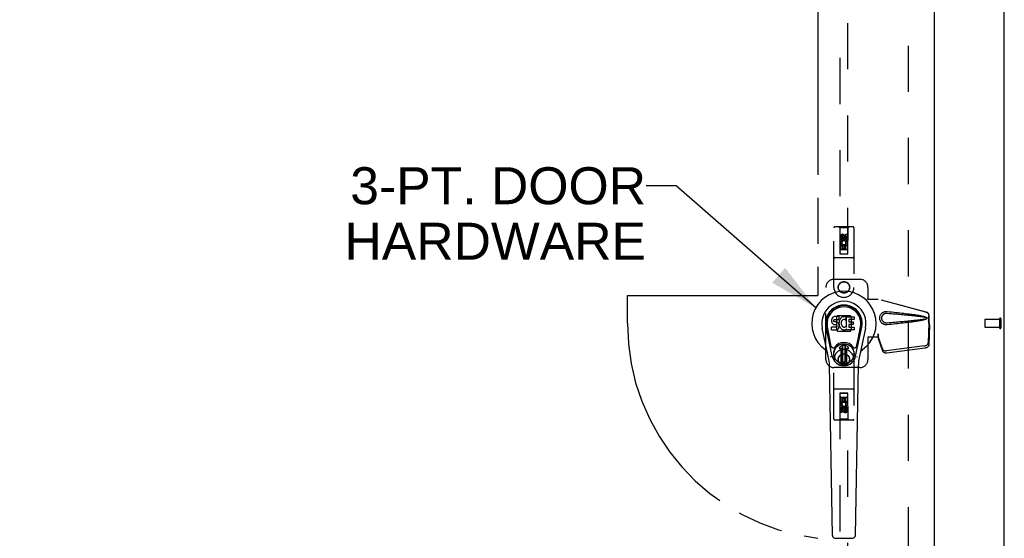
# Model space of a CAD drawing. Header units: inches. Extents: x 0 to 262, y 0 to 169.
# Tile 24 of 40: x 88 to 118, y 85 to 101. Entities that reach past the tile are written whole.
import ezdxf

# ---------------------------------------------------------------- set-up
doc = ezdxf.new("R2010")
doc.units = ezdxf.units.IN
doc.header["$LTSCALE"] = 14.384615
doc.header["$MEASUREMENT"] = 0
doc.linetypes.add('HIDDEN', pattern=[0.2, 0.1, -0.1])
doc.linetypes.add('PHANTOM', pattern=[0.8, 0.45, -0.05, 0.1, -0.05, 0.1, -0.05])
doc.layers.get('0').update_dxf_attribs({"linetype": 'CONTINUOUS'})
for name, color, linetype in [('02___PRT_ALL_AXES', 7, 'CONTINUOUS'), ('AVAILABLE_DOOR_SPACE', 7, 'CONTINUOUS'), ('DEFAULT_2', 8, 'HIDDEN'), ('DIMENSIONS', 7, 'CONTINUOUS')]:
    doc.layers.add(name, color=color, linetype=linetype)
doc.styles.get("Standard").update_dxf_attribs({"font": 'arial.ttf'})
doc.dimstyles.new('DIMSTYLE_1', dxfattribs={"dimtxt": 1.153846, "dimasz": 1.538462, "dimexe": 0.09, "dimexo": 0.07, "dimgap": 0.0375, "dimtad": 0, "dimtih": 1, "dimtoh": 1, "dimzin": 4, "dimdsep": 46, "dimtxsty": 'Standard', "dimblk": '_FILLED', "dimblk1": '_FILLED', "dimblk2": '_FILLED', "dimcen": 0.09, "dimazin": 1, "dimtfac": 1, "dimtdec": 3, "dimtofl": 0, "dimtmove": 0, "dimatfit": 3, "dimldrblk": '_FILLED', "dimfxl": 1, "dimtolj": 1, "dimtzin": 4, "dimarcsym": 0})
doc.dimstyles.get("Standard").update_dxf_attribs({"dimtxt": 1.307692, "dimasz": 1.538462, "dimexe": 0.09, "dimexo": 0.07, "dimgap": 0.09, "dimtad": 0, "dimtih": 1, "dimtoh": 1, "dimdec": 3, "dimzin": 4, "dimdsep": 46, "dimtxsty": 'Standard', "dimblk": '_FILLED', "dimblk1": '_FILLED', "dimblk2": '_FILLED', "dimcen": 0.09, "dimadec": 3, "dimazin": 1, "dimtp": 0.001, "dimtm": 0.001, "dimtfac": 1, "dimtdec": 3, "dimtofl": 0, "dimtmove": 0, "dimatfit": 3, "dimldrblk": '_FILLED', "dimfxl": 1, "dimtolj": 1, "dimtzin": 4, "dimarcsym": 0})

# ---------------------------------------------------------------- blocks, each defined once
blk = doc.blocks.new('_FILLED')
at = {"color": 0, "linetype": 'ByBlock'}
blk.add_solid([(0, 0), (-1, 0.2), (-1, -0.2)], dxfattribs=at)
blk = doc.blocks.new('*D8')
at = {"layer": 'DIMENSIONS', "color": 2, "linetype": 'Continuous'}
for p, q in [((83.303, 105.322), (95.304, 105.322)), ((112.491, 105.322), (100.49, 105.322))]:
    blk.add_line(p, q, dxfattribs=at)
at = {"layer": 'DIMENSIONS', "color": 2, "linetype": 'Continuous', "xscale": 1.5384615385, "yscale": 1.5384615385, "zscale": 1.5384615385, "rotation": 180}
blk.add_blockref('_FILLED', (83.303, 105.322), dxfattribs=at)
at = {"layer": 'DIMENSIONS', "color": 2, "linetype": 'Continuous', "xscale": 1.5384615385, "yscale": 1.5384615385, "zscale": 1.5384615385}
blk.add_blockref('_FILLED', (112.491, 105.322), dxfattribs=at)
at = {"layer": 'DIMENSIONS', "color": 2, "linetype": 'Continuous', "insert": (97.897, 105.899), "char_height": 1.1538, "width": 4.03203, "attachment_point": 2, "line_spacing_factor": 0.9}
blk.add_mtext('29.19', dxfattribs=at)

msp = doc.modelspace()

# ---------------------------------------------------------------- linework, layer by layer
at = {"color": 3, "linetype": 'Continuous'}
for p, q in [((118.303, 55.525), (118.303, 127.317)), ((116.116, 126.567), (116.116, 56.275))]:
    msp.add_line(p, q, dxfattribs=at)
at = {"color": 7, "linetype": 'Continuous'}
for p, q in [((112.919, 91.535), (112.917, 91.511)), ((112.917, 91.511), (112.918, 91.487)), ((112.918, 91.487), (112.922, 91.464)), ((112.924, 91.558), (112.919, 91.535)), ((112.933, 91.581), (112.924, 91.558)), ((112.947, 91.601), (112.933, 91.581)), ((112.955, 91.609), (112.947, 91.601)), ((112.965, 91.615), (112.955, 91.609)), ((112.987, 91.625), (112.965, 91.615)), ((113.01, 91.632), (112.987, 91.625)), ((112.988, 91.5), (112.989, 91.515)), ((112.989, 91.492), (112.988, 91.5)), ((112.989, 91.515), (112.991, 91.53)), ((112.991, 91.485), (112.989, 91.492)), ((112.991, 91.53), (112.994, 91.536)), ((112.995, 91.479), (112.991, 91.485)), ((112.994, 91.536), (113, 91.541)), ((113.002, 91.474), (112.995, 91.479)), ((113, 91.541), (113.014, 91.546)), ((113.016, 91.47), (113.002, 91.474)), ((113.15, 91.632), (113.01, 91.632)), ((113.014, 91.546), (113.029, 91.547)), ((113.029, 91.547), (113.142, 91.547)), ((113.142, 91.547), (113.147, 91.547)), ((113.147, 91.547), (113.149, 91.553)), ((113.149, 91.553), (113.15, 91.566)), ((113.151, 91.589), (113.15, 91.632)), ((113.15, 91.566), (113.151, 91.589)), ((113.158, 91.49), (113.154, 91.468)), ((113.164, 91.511), (113.158, 91.49)), ((113.172, 91.532), (113.164, 91.511)), ((113.183, 91.552), (113.172, 91.532)), ((113.196, 91.57), (113.183, 91.552)), ((113.211, 91.587), (113.196, 91.57)), ((113.227, 91.602), (113.211, 91.587)), ((113.226, 91.479), (113.222, 91.466)), ((113.232, 91.491), (113.226, 91.479)), ((113.245, 91.615), (113.227, 91.602)), ((113.246, 91.514), (113.232, 91.491)), ((113.266, 91.624), (113.245, 91.615)), ((113.254, 91.524), (113.246, 91.514)), ((113.265, 91.532), (113.254, 91.524)), ((113.29, 91.542), (113.265, 91.532)), ((113.288, 91.629), (113.266, 91.624)), ((113.31, 91.631), (113.288, 91.629)), ((113.303, 91.546), (113.29, 91.542)), ((113.316, 91.545), (113.303, 91.546)), ((113.332, 91.63), (113.31, 91.631)), ((113.329, 91.542), (113.316, 91.545)), ((113.342, 91.537), (113.329, 91.542)), ((113.343, 91.629), (113.332, 91.63)), ((113.354, 91.625), (113.343, 91.629)), ((113.374, 91.608), (113.348, 91.54)), ((113.373, 91.613), (113.354, 91.625)), ((113.383, 91.63), (113.62, 91.63)), ((113.383, 91.305), (113.383, 91.63)), ((113.453, 91.542), (113.453, 91.475)), ((113.62, 91.547), (113.457, 91.547)), ((113.624, 91.626), (113.624, 91.551)), ((112.827, 90.351), (112.629, 91.277)), ((112.937, 90.398), (112.745, 91.302)), ((112.793, 91.075), (112.749, 91.303)), ((112.86, 90.929), (112.786, 91.31)), ((112.919, 91.226), (112.919, 91.3)), ((112.922, 91.464), (112.93, 91.442)), ((112.983, 91.305), (112.924, 91.305)), ((112.924, 91.221), (113.068, 91.221)), ((112.93, 91.442), (112.943, 91.422)), ((112.943, 91.422), (112.959, 91.404)), ((112.959, 91.404), (112.979, 91.391)), ((112.979, 91.391), (112.99, 91.387)), ((113.044, 91.306), (112.983, 91.305)), ((112.99, 91.387), (113.002, 91.385)), ((113.002, 91.385), (113.049, 91.384)), ((113.04, 91.471), (113.016, 91.47)), ((113.064, 91.47), (113.04, 91.471)), ((113.059, 91.307), (113.044, 91.306)), ((113.049, 91.384), (113.057, 91.384)), ((113.057, 91.384), (113.064, 91.381)), ((113.066, 91.31), (113.059, 91.307)), ((113.088, 91.465), (113.064, 91.47)), ((113.064, 91.381), (113.07, 91.377)), ((113.071, 91.316), (113.066, 91.31)), ((113.068, 91.221), (113.08, 91.222)), ((113.07, 91.377), (113.075, 91.371)), ((113.08, 91.328), (113.071, 91.316)), ((113.075, 91.371), (113.081, 91.357)), ((113.083, 91.335), (113.08, 91.328)), ((113.08, 91.222), (113.091, 91.226)), ((113.081, 91.357), (113.084, 91.342)), ((113.084, 91.342), (113.083, 91.335)), ((113.098, 91.46), (113.088, 91.465)), ((113.091, 91.226), (113.111, 91.24)), ((113.108, 91.453), (113.098, 91.46)), ((113.126, 91.436), (113.108, 91.453)), ((113.111, 91.24), (113.128, 91.257)), ((113.139, 91.416), (113.126, 91.436)), ((113.128, 91.257), (113.135, 91.267)), ((113.135, 91.267), (113.14, 91.278)), ((113.148, 91.394), (113.139, 91.416)), ((113.14, 91.278), (113.149, 91.3)), ((113.154, 91.371), (113.148, 91.394)), ((113.154, 91.468), (113.149, 91.424)), ((113.149, 91.424), (113.15, 91.402)), ((113.149, 91.3), (113.155, 91.323)), ((113.15, 91.402), (113.153, 91.379)), ((113.153, 91.379), (113.158, 91.358)), ((113.157, 91.347), (113.154, 91.371)), ((113.155, 91.323), (113.157, 91.347)), ((113.158, 91.358), (113.165, 91.336)), ((113.165, 91.336), (113.186, 91.297)), ((113.186, 91.297), (113.199, 91.279)), ((113.199, 91.279), (113.213, 91.262)), ((113.213, 91.262), (113.23, 91.247)), ((113.219, 91.439), (113.218, 91.412)), ((113.218, 91.412), (113.22, 91.399)), ((113.222, 91.466), (113.219, 91.439)), ((113.22, 91.399), (113.223, 91.386)), ((113.223, 91.386), (113.233, 91.362)), ((113.23, 91.247), (113.247, 91.233)), ((113.233, 91.362), (113.246, 91.339)), ((113.246, 91.339), (113.255, 91.328)), ((113.247, 91.233), (113.257, 91.228)), ((113.255, 91.328), (113.265, 91.32)), ((113.257, 91.228), (113.268, 91.225)), ((113.265, 91.32), (113.276, 91.312)), ((113.268, 91.225), (113.29, 91.219)), ((113.276, 91.312), (113.289, 91.307)), ((113.289, 91.307), (113.302, 91.305)), ((113.29, 91.219), (113.312, 91.217)), ((113.302, 91.305), (113.315, 91.305)), ((113.312, 91.217), (113.334, 91.22)), ((113.315, 91.305), (113.329, 91.306)), ((113.329, 91.306), (113.341, 91.311)), ((113.334, 91.22), (113.355, 91.226)), ((113.341, 91.311), (113.353, 91.316)), ((113.353, 91.316), (113.364, 91.323)), ((113.355, 91.226), (113.374, 91.238)), ((113.371, 91.322), (113.383, 91.305)), ((113.374, 91.238), (113.374, 91.238)), ((113.385, 91.238), (113.374, 91.238)), ((113.385, 91.225), (113.385, 91.238)), ((113.62, 91.221), (113.389, 91.221)), ((113.454, 91.384), (113.454, 91.306)), ((113.457, 91.47), (113.589, 91.47)), ((113.589, 91.388), (113.459, 91.388)), ((113.459, 91.302), (113.62, 91.302)), ((113.593, 91.466), (113.593, 91.393)), ((113.625, 91.297), (113.625, 91.225)), ((113.669, 90.398), (113.861, 91.302)), ((113.746, 90.929), (113.82, 91.31)), ((113.977, 91.277), (113.78, 90.351)), ((113.813, 91.075), (113.857, 91.303)), ((112.908, 90.704), (112.86, 90.929)), ((113.698, 90.704), (113.746, 90.929)), ((113.165, 90.667), (113.275, 90.778)), ((113.275, 90.778), (113.165, 90.667)), ((113.22, 90.634), (113.179, 90.634)), ((113.22, 90.634), (113.179, 90.634)), ((113.22, 90.634), (113.22, 90.634)), ((113.22, 90.174), (113.22, 90.634)), ((113.22, 90.174), (113.22, 90.634)), ((113.26, 90.74), (113.274, 90.754)), ((113.273, 90.726), (113.26, 90.74)), ((113.26, 90.212), (113.26, 90.74)), ((113.287, 90.74), (113.273, 90.726)), ((113.273, 90.226), (113.273, 90.726)), ((113.274, 90.754), (113.332, 90.754)), ((113.274, 90.754), (113.287, 90.74)), ((113.287, 90.74), (113.319, 90.74)), ((113.319, 90.74), (113.332, 90.754)), ((113.333, 90.726), (113.319, 90.74)), ((113.441, 90.667), (113.331, 90.778)), ((113.331, 90.778), (113.441, 90.667)), ((113.332, 90.754), (113.346, 90.74)), ((113.346, 90.74), (113.333, 90.726)), ((113.333, 90.726), (113.333, 90.226)), ((113.346, 90.74), (113.346, 90.213)), ((113.427, 90.634), (113.386, 90.634)), ((113.427, 90.634), (113.386, 90.634)), ((113.386, 90.634), (113.386, 90.634)), ((113.386, 90.634), (113.386, 90.174)), ((113.386, 90.634), (113.386, 90.174)), ((112.945, 84.805), (112.852, 90.126)), ((113.26, 90.212), (113.273, 90.226)), ((113.274, 90.199), (113.26, 90.212)), ((113.273, 90.226), (113.287, 90.212)), ((113.287, 90.212), (113.274, 90.199)), ((113.332, 90.199), (113.274, 90.199)), ((113.319, 90.212), (113.287, 90.212)), ((113.319, 90.212), (113.333, 90.226)), ((113.332, 90.199), (113.319, 90.212)), ((113.346, 90.213), (113.332, 90.199)), ((113.333, 90.226), (113.346, 90.213)), ((113.661, 84.805), (113.754, 90.126)), ((113.024, 84.728), (113.582, 84.728))]:
    msp.add_line(p, q, dxfattribs=at)
for points in [[(112.905, 90.368), (112.903, 90.373), (112.901, 90.379), (112.9, 90.384), (112.899, 90.39)], [(113.707, 90.39), (113.706, 90.384), (113.705, 90.379), (113.703, 90.373), (113.701, 90.368)]]:
    msp.add_lwpolyline(points, dxfattribs=at)
for radius in [0.317, 0.313]:
    msp.add_circle((113.303, 90.476), radius, dxfattribs=at)
for centre, radius, start, end in [((113.303, 91.421), 1.004, 305.5066, 234.4934), ((113.303, 91.421), 0.689, 347.9703, 192.0297), ((113.303, 91.421), 0.571, 347.9703, 192.0297), ((113.303, 91.411), 0.527, 348.9402, 191.0594), ((113.344, 91.541), 0.00448, 246.1578, 339.0016), ((113.37, 91.61), 0.00448, 339.0016, 51.8729), ((113.457, 91.542), 0.00448, 90, 180), ((113.457, 91.475), 0.00448, 180, 270), ((113.62, 91.626), 0.00448, 0, 90), ((113.62, 91.551), 0.00448, 270, 360), ((112.924, 91.3), 0.00448, 90, 180.0119), ((112.924, 91.226), 0.00483, 180, 270), ((113.367, 91.32), 0.00448, 34.0893, 127.3444), ((113.389, 91.225), 0.00448, 180, 270), ((113.459, 91.384), 0.00448, 90, 180), ((113.459, 91.306), 0.00448, 180, 270), ((113.589, 91.466), 0.00448, 0, 90), ((113.589, 91.393), 0.00448, 270, 360), ((113.62, 91.297), 0.00448, 0, 90), ((113.62, 91.225), 0.00448, 270, 360), ((112.606, 90.443), 0.197, 12.0297, 54.4934), ((112.966, 90.716), 0.0591, 192.0297, 324.5763), ((113.303, 90.476), 0.354, 35.4237, 144.5763), ((113.179, 90.653), 0.0197, 135, 270), ((113.179, 90.653), 0.0195, 135, 270), ((113.303, 90.75), 0.0394, 45, 135), ((113.303, 90.75), 0.0392, 45, 135), ((113.427, 90.653), 0.0197, 270, 45), ((113.427, 90.653), 0.0195, 270, 45), ((113.64, 90.716), 0.0591, 215.4237, 347.9703), ((114, 90.443), 0.197, 125.5066, 167.9703), ((111.671, 90.105), 1.181, 1, 12.0297), ((113.303, 90.476), 0.374, 192.0297, 347.9703), ((114.935, 90.105), 1.181, 167.9703, 179), ((113.303, 90.476), 0.313, 254.7027, 285.2973), ((113.024, 84.807), 0.0787, 181, 270), ((113.582, 84.807), 0.0787, 270, 359)]:
    msp.add_arc(centre, radius, start, end, dxfattribs=at)
msp.add_ellipse((113.303, 91.411), major_axis=(0, 0.565), ratio=0.999848, start_param=-1.76365, end_param=1.76365, dxfattribs=at)
at = {"layer": '02___PRT_ALL_AXES', "color": 8, "linetype": 'HIDDEN'}
for p, q in [((113.196, 94.043), (113.196, 94.136)), ((113.239, 94.043), (113.196, 94.043)), ((113.239, 94.136), (113.239, 94.043)), ((113.283, 94.107), (113.283, 94.136)), ((113.324, 94.15), (113.324, 94.103)), ((113.367, 94.2), (113.41, 94.2)), ((113.367, 94.107), (113.367, 94.2)), ((113.41, 94.2), (113.41, 94.107)), ((113.196, 93.887), (113.374, 93.887)), ((113.196, 93.731), (113.196, 93.887)), ((113.239, 93.731), (113.196, 93.731)), ((113.244, 93.912), (113.205, 93.895)), ((113.281, 93.845), (113.239, 93.845)), ((113.239, 93.845), (113.239, 93.731)), ((113.281, 93.752), (113.281, 93.845)), ((113.324, 93.752), (113.281, 93.752)), ((113.367, 93.845), (113.324, 93.845)), ((113.324, 93.845), (113.324, 93.752)), ((113.374, 93.887), (113.355, 93.9)), ((113.367, 93.731), (113.367, 93.845)), ((113.41, 93.731), (113.367, 93.731)), ((113.399, 93.891), (113.397, 93.887)), ((113.397, 93.887), (113.41, 93.887)), ((113.41, 93.887), (113.41, 93.731)), ((118.156, 91.545), (117.709, 91.545)), ((118.156, 91.545), (118.156, 91.297)), ((118.156, 91.297), (117.709, 91.297)), ((113.196, 89.11), (113.239, 89.11)), ((113.196, 88.954), (113.196, 89.11)), ((113.239, 89.11), (113.239, 88.997)), ((113.282, 89.089), (113.325, 89.089)), ((113.282, 88.997), (113.282, 89.089)), ((113.325, 89.089), (113.325, 88.997)), ((113.367, 89.11), (113.41, 89.11)), ((113.367, 88.997), (113.367, 89.11)), ((113.41, 89.11), (113.41, 88.954)), ((113.209, 88.954), (113.196, 88.954)), ((113.196, 88.642), (113.196, 88.734)), ((113.207, 88.951), (113.209, 88.954)), ((113.41, 88.954), (113.232, 88.954)), ((113.232, 88.954), (113.251, 88.941)), ((113.239, 88.997), (113.282, 88.997)), ((113.239, 88.734), (113.239, 88.642)), ((113.282, 88.692), (113.282, 88.738)), ((113.323, 88.734), (113.323, 88.706)), ((113.325, 88.997), (113.367, 88.997)), ((113.362, 88.93), (113.401, 88.947)), ((113.367, 88.798), (113.41, 88.798)), ((113.367, 88.706), (113.367, 88.798)), ((113.41, 88.798), (113.41, 88.706)), ((113.239, 88.642), (113.196, 88.642))]:
    msp.add_line(p, q, dxfattribs=at)
for centre, radius in [((113.303, 94.093), 0.085), ((113.303, 92.546), 0.172), ((113.303, 90.296), 0.172), ((113.303, 88.748), 0.085)]:
    msp.add_circle(centre, radius, dxfattribs=at)
for centre, radius, start, end in [((113.261, 94.136), 0.0644, 12.2995, 180.0775), ((113.303, 93.937), 0.107, 334.2636, 203.4027), ((113.261, 94.136), 0.0219, 359.9011, 180), ((113.303, 93.937), 0.0639, 324.8895, 203.4026), ((113.346, 94.107), 0.0635, 180, 360), ((113.345, 94.107), 0.0219, 190.307, 360), ((113.303, 88.904), 0.107, 154.2636, 23.4027), ((113.26, 88.734), 0.0635, 0, 180), ((113.303, 88.904), 0.0639, 144.8895, 23.4026), ((113.261, 88.734), 0.0219, 10.307, 180), ((113.345, 88.705), 0.0644, 192.2995, 0.0775), ((113.345, 88.706), 0.0219, 179.9011, 360)]:
    msp.add_arc(centre, radius, start, end, dxfattribs=at)
at = {"layer": 'AVAILABLE_DOOR_SPACE', "color": 4, "linetype": 'PHANTOM'}
for p, q in [((112.491, 125.546), (112.491, 92.296)), ((106.553, 92.296), (112.491, 92.296)), ((106.553, 91.421), (106.553, 92.296))]:
    msp.add_line(p, q, dxfattribs=at)
msp.add_arc((113.303, 91.421), 6.75, 180, 263.0865, dxfattribs=at)
at = {"layer": 'DEFAULT_2', "color": 8, "linetype": 'HIDDEN'}
for p, q in [((115.303, 125.973), (115.303, 56.869)), ((113.178, 125.593), (113.178, 93.591)), ((113.428, 93.591), (113.428, 125.593)), ((112.991, 92.546), (112.991, 94.403)), ((113.586, 94.433), (113.021, 94.433)), ((113.173, 94.403), (113.143, 94.433)), ((113.433, 94.403), (113.173, 94.403)), ((113.173, 94.403), (113.177, 93.593)), ((113.43, 93.593), (113.433, 94.403)), ((113.433, 94.403), (113.463, 94.433)), ((113.616, 94.403), (113.616, 92.546)), ((113.303, 94.165), (113.241, 94.129)), ((113.241, 94.129), (113.251, 94.123)), ((113.241, 94.129), (113.241, 94.057)), ((113.241, 94.057), (113.251, 94.063)), ((113.241, 94.057), (113.303, 94.021)), ((113.303, 94.154), (113.251, 94.123)), ((113.251, 94.123), (113.251, 94.063)), ((113.251, 94.063), (113.303, 94.032)), ((113.366, 94.129), (113.303, 94.165)), ((113.303, 94.165), (113.303, 94.154)), ((113.356, 94.123), (113.303, 94.154)), ((113.303, 94.032), (113.356, 94.063)), ((113.303, 94.021), (113.366, 94.057)), ((113.303, 94.021), (113.303, 94.032)), ((113.366, 94.129), (113.356, 94.123)), ((113.356, 94.063), (113.356, 94.123)), ((113.366, 94.057), (113.356, 94.063)), ((113.366, 94.057), (113.366, 94.129)), ((113.431, 93.843), (113.175, 93.843)), ((113.388, 93.718), (113.218, 93.718)), ((113.586, 93.468), (113.021, 93.468)), ((113.177, 93.593), (113.43, 93.593)), ((113.178, 93.595), (113.428, 93.595)), ((113.178, 93.591), (113.428, 93.591)), ((112.991, 92.796), (113.803, 92.796)), ((112.741, 90.296), (112.741, 92.546)), ((114.053, 92.546), (114.053, 92.193)), ((114.05, 92.176), (114.053, 92.193)), ((114.05, 92.176), (114.371, 92.176)), ((114.057, 92.176), (114.053, 92.193)), ((115.861, 91.773), (114.363, 92.176)), ((115.868, 91.773), (114.371, 92.176)), ((113.102, 91.657), (113.067, 91.622)), ((113.067, 91.622), (113.067, 91.22)), ((113.504, 91.657), (113.102, 91.657)), ((113.54, 91.622), (113.504, 91.657)), ((113.54, 91.22), (113.54, 91.622)), ((115.931, 91.504), (115.953, 91.423)), ((115.939, 91.504), (115.961, 91.423)), ((115.953, 91.423), (115.953, 91.653)), ((115.961, 91.423), (115.961, 91.653)), ((117.699, 91.535), (117.699, 91.307)), ((118.156, 91.563), (118.156, 91.279)), ((118.199, 91.563), (118.199, 91.279)), ((113.067, 91.22), (113.102, 91.184)), ((113.102, 91.184), (113.504, 91.184)), ((113.504, 91.184), (113.54, 91.22)), ((115.952, 91.434), (115.933, 90.819)), ((115.966, 91.363), (115.947, 90.748)), ((115.952, 91.434), (115.966, 91.363)), ((115.961, 91.423), (115.953, 91.423)), ((115.955, 91.45), (115.963, 91.394)), ((115.963, 91.394), (115.964, 91.383)), ((115.964, 91.383), (115.965, 91.373)), ((115.965, 91.373), (115.966, 91.363)), ((114.371, 90.996), (114.05, 90.996)), ((114.05, 90.996), (114.053, 90.979)), ((114.057, 90.996), (114.053, 90.979)), ((114.053, 90.979), (114.053, 90.296)), ((114.371, 91.083), (114.363, 91.083)), ((114.363, 91.083), (114.363, 90.996)), ((114.501, 90.625), (114.37, 91.009)), ((114.383, 90.938), (114.37, 91.009)), ((114.371, 91.083), (114.371, 90.996)), ((114.379, 90.968), (114.383, 90.938)), ((114.515, 90.554), (114.383, 90.938)), ((115.816, 90.72), (114.628, 90.568)), ((115.829, 90.649), (114.642, 90.497)), ((112.991, 88.438), (112.991, 90.296)), ((113.616, 90.296), (113.616, 88.438)), ((113.803, 90.046), (112.991, 90.046)), ((113.586, 89.373), (113.021, 89.373)), ((113.177, 89.248), (113.173, 88.438)), ((113.177, 89.248), (113.43, 89.248)), ((113.428, 89.25), (113.178, 89.25)), ((113.178, 89.25), (113.178, 57.248)), ((113.428, 89.247), (113.178, 89.247)), ((113.218, 89.123), (113.388, 89.123)), ((113.428, 57.248), (113.428, 89.25)), ((113.433, 88.438), (113.43, 89.248)), ((113.175, 88.998), (113.431, 88.998)), ((113.303, 88.821), (113.241, 88.785)), ((113.241, 88.785), (113.251, 88.779)), ((113.241, 88.785), (113.241, 88.712)), ((113.241, 88.712), (113.251, 88.718)), ((113.241, 88.712), (113.303, 88.676)), ((113.303, 88.809), (113.251, 88.779)), ((113.251, 88.779), (113.251, 88.718)), ((113.251, 88.718), (113.303, 88.688)), ((113.366, 88.785), (113.303, 88.821)), ((113.303, 88.821), (113.303, 88.809)), ((113.356, 88.779), (113.303, 88.809)), ((113.303, 88.688), (113.356, 88.718)), ((113.303, 88.676), (113.366, 88.712)), ((113.366, 88.785), (113.356, 88.779)), ((113.356, 88.718), (113.356, 88.779)), ((113.366, 88.712), (113.356, 88.718)), ((113.366, 88.712), (113.366, 88.785)), ((113.586, 88.408), (113.021, 88.408)), ((113.173, 88.438), (113.143, 88.408)), ((113.433, 88.438), (113.173, 88.438)), ((113.303, 88.676), (113.303, 88.688)), ((113.433, 88.438), (113.463, 88.408))]:
    msp.add_line(p, q, dxfattribs=at)
for points in [[(114.647, 91.378), (114.634, 91.377), (114.621, 91.377), (114.608, 91.378), (114.595, 91.379), (114.583, 91.382), (114.57, 91.385), (114.558, 91.389), (114.546, 91.393), (114.534, 91.399), (114.523, 91.405), (114.511, 91.412), (114.5, 91.421), (114.489, 91.43), (114.477, 91.441), (114.466, 91.454), (114.456, 91.468), (114.447, 91.483), (114.439, 91.499), (114.432, 91.516), (114.427, 91.533), (114.423, 91.55), (114.421, 91.568), (114.42, 91.585), (114.421, 91.602), (114.423, 91.619), (114.427, 91.637), (114.431, 91.654), (114.438, 91.67), (114.446, 91.686), (114.455, 91.702), (114.465, 91.716), (114.476, 91.729), (114.487, 91.74), (114.499, 91.75), (114.51, 91.758), (114.522, 91.766), (114.533, 91.772), (114.545, 91.778), (114.557, 91.783), (114.569, 91.787), (114.582, 91.79), (114.595, 91.792), (114.608, 91.794)], [(114.608, 91.794), (114.621, 91.795), (114.634, 91.795), (114.647, 91.794)], [(114.647, 91.794), (114.722, 91.786), (114.795, 91.779), (114.865, 91.772), (114.932, 91.765), (114.996, 91.758), (115.057, 91.751), (115.116, 91.744), (115.173, 91.738), (115.227, 91.731), (115.279, 91.725), (115.329, 91.719), (115.377, 91.713), (115.423, 91.707), (115.466, 91.701), (115.509, 91.695), (115.549, 91.689), (115.587, 91.682), (115.624, 91.676), (115.66, 91.67), (115.693, 91.664), (115.726, 91.658), (115.757, 91.651), (115.786, 91.645), (115.814, 91.637), (115.84, 91.629), (115.865, 91.621)], [(114.647, 91.431), (114.638, 91.431), (114.628, 91.431), (114.619, 91.431), (114.609, 91.433), (114.6, 91.435), (114.591, 91.437), (114.582, 91.44), (114.574, 91.444), (114.565, 91.448), (114.557, 91.452), (114.549, 91.458), (114.54, 91.464), (114.532, 91.471), (114.524, 91.479), (114.516, 91.488), (114.509, 91.498), (114.502, 91.509), (114.497, 91.52), (114.492, 91.531), (114.488, 91.542), (114.486, 91.553), (114.484, 91.564), (114.483, 91.575), (114.483, 91.585), (114.483, 91.595), (114.484, 91.606), (114.485, 91.616), (114.488, 91.627), (114.491, 91.638), (114.496, 91.65), (114.501, 91.661), (114.508, 91.672), (114.515, 91.682), (114.523, 91.692), (114.531, 91.7), (114.539, 91.707), (114.548, 91.713), (114.556, 91.719), (114.564, 91.723), (114.573, 91.728), (114.582, 91.731), (114.591, 91.734), (114.6, 91.737), (114.609, 91.739), (114.619, 91.74), (114.628, 91.741), (114.637, 91.741), (114.647, 91.74)], [(114.647, 91.74), (114.71, 91.735), (114.772, 91.73), (114.831, 91.725), (114.887, 91.72), (114.942, 91.715), (114.995, 91.71), (115.046, 91.706), (115.095, 91.702), (115.142, 91.697), (115.186, 91.693), (115.23, 91.689), (115.271, 91.685), (115.31, 91.681), (115.348, 91.678), (115.384, 91.674), (115.418, 91.671), (115.451, 91.667), (115.482, 91.664), (115.513, 91.661), (115.542, 91.658), (115.57, 91.654), (115.598, 91.651), (115.625, 91.648), (115.652, 91.645), (115.678, 91.641), (115.705, 91.638), (115.732, 91.634), (115.759, 91.63), (115.786, 91.626), (115.812, 91.621), (115.839, 91.616), (115.865, 91.61)], [(115.865, 91.562), (115.839, 91.556), (115.812, 91.55), (115.786, 91.546), (115.759, 91.541), (115.732, 91.537), (115.706, 91.534), (115.679, 91.53), (115.652, 91.527), (115.625, 91.523), (115.598, 91.52), (115.571, 91.517), (115.542, 91.514), (115.513, 91.511), (115.483, 91.507), (115.452, 91.504), (115.419, 91.501), (115.385, 91.497), (115.349, 91.494), (115.311, 91.49), (115.272, 91.486), (115.23, 91.482), (115.187, 91.478), (115.142, 91.474), (115.095, 91.47), (115.047, 91.466), (114.996, 91.461), (114.943, 91.456), (114.888, 91.452), (114.831, 91.447), (114.772, 91.442), (114.71, 91.437), (114.647, 91.431)], [(115.865, 91.551), (115.843, 91.543), (115.819, 91.535), (115.793, 91.529), (115.767, 91.522), (115.739, 91.516), (115.71, 91.51), (115.679, 91.505), (115.648, 91.499), (115.614, 91.493), (115.58, 91.488), (115.544, 91.482), (115.506, 91.477), (115.467, 91.471), (115.427, 91.465), (115.384, 91.46), (115.34, 91.454), (115.294, 91.448), (115.246, 91.442), (115.197, 91.436), (115.145, 91.43), (115.091, 91.424), (115.035, 91.418), (114.976, 91.412), (114.915, 91.405), (114.852, 91.399), (114.786, 91.392), (114.718, 91.385), (114.647, 91.378)], [(115.861, 91.773), (115.874, 91.769), (115.886, 91.764), (115.898, 91.757), (115.909, 91.748), (115.919, 91.739), (115.927, 91.729), (115.935, 91.717), (115.941, 91.705), (115.946, 91.693), (115.95, 91.68), (115.952, 91.666), (115.953, 91.653)], [(115.865, 91.621), (115.871, 91.618), (115.876, 91.614), (115.881, 91.609), (115.885, 91.604), (115.887, 91.598), (115.889, 91.592), (115.889, 91.586), (115.889, 91.58), (115.887, 91.574), (115.885, 91.568), (115.881, 91.563), (115.877, 91.558), (115.871, 91.554), (115.865, 91.551)], [(115.865, 91.61), (115.87, 91.608), (115.875, 91.606), (115.879, 91.602), (115.882, 91.599), (115.884, 91.595), (115.885, 91.59), (115.886, 91.585), (115.885, 91.581), (115.884, 91.577), (115.882, 91.573), (115.878, 91.569), (115.875, 91.566), (115.87, 91.563), (115.865, 91.562)], [(115.961, 91.653), (115.96, 91.666), (115.958, 91.68), (115.954, 91.693), (115.949, 91.705), (115.943, 91.717), (115.935, 91.729), (115.926, 91.739), (115.916, 91.748), (115.905, 91.757), (115.894, 91.764), (115.881, 91.769), (115.868, 91.773)], [(115.931, 91.504), (115.937, 91.485), (115.942, 91.466), (115.947, 91.447), (115.953, 91.428), (115.958, 91.411), (115.963, 91.394)], [(115.939, 91.504), (115.942, 91.495), (115.944, 91.485), (115.947, 91.476), (115.95, 91.467), (115.952, 91.459), (115.955, 91.45)], [(115.955, 91.45), (115.954, 91.448), (115.954, 91.445), (115.954, 91.442), (115.953, 91.439), (115.953, 91.437), (115.952, 91.434)], [(114.363, 91.083), (114.366, 91.063), (114.368, 91.043), (114.371, 91.023), (114.374, 91.004), (114.379, 90.968)], [(114.371, 91.043), (114.37, 91.034), (114.37, 91.025)], [(114.37, 91.025), (114.37, 91.019), (114.37, 91.017), (114.37, 91.014), (114.37, 91.011), (114.37, 91.009)], [(114.371, 91.083), (114.371, 91.073), (114.371, 91.043)], [(114.378, 90.976), (114.376, 90.987), (114.374, 91.004), (114.372, 91.02), (114.371, 91.035), (114.371, 91.048), (114.371, 91.055)], [(114.501, 90.625), (114.506, 90.616), (114.511, 90.607), (114.519, 90.598), (114.527, 90.591), (114.537, 90.584), (114.548, 90.578), (114.56, 90.574), (114.573, 90.57), (114.586, 90.568), (114.6, 90.566), (114.614, 90.566), (114.628, 90.568)], [(114.642, 90.497), (114.627, 90.495), (114.613, 90.495), (114.6, 90.497), (114.586, 90.499), (114.573, 90.502), (114.561, 90.507), (114.55, 90.513), (114.541, 90.52), (114.532, 90.527), (114.525, 90.536), (114.519, 90.544), (114.515, 90.554)], [(115.816, 90.72), (115.831, 90.723), (115.846, 90.727), (115.861, 90.732), (115.874, 90.739), (115.887, 90.746), (115.898, 90.755), (115.908, 90.764), (115.917, 90.775), (115.924, 90.785), (115.929, 90.796), (115.932, 90.808), (115.933, 90.819)], [(115.947, 90.748), (115.945, 90.737), (115.942, 90.725), (115.937, 90.714), (115.93, 90.704), (115.922, 90.693), (115.912, 90.684), (115.9, 90.675), (115.888, 90.668), (115.874, 90.661), (115.86, 90.656), (115.845, 90.652), (115.829, 90.649)]]:
    msp.add_lwpolyline(points, dxfattribs=at)
for centre, radius in [((113.303, 94.093), 0.0845), ((113.303, 92.546), 0.18), ((113.303, 90.296), 0.18), ((113.303, 88.748), 0.0845)]:
    msp.add_circle(centre, radius, dxfattribs=at)
for centre, radius, start, end in [((113.021, 94.403), 0.03, 90, 180), ((113.586, 94.403), 0.03, 0, 90), ((113.218, 93.678), 0.04, 90, 180), ((113.218, 93.633), 0.04, 180, 270), ((113.388, 93.678), 0.04, 0, 90), ((113.388, 93.633), 0.04, 270, 360), ((113.021, 93.498), 0.03, 180, 270), ((113.586, 93.498), 0.03, 270, 360), ((112.991, 92.546), 0.25, 90, 180), ((113.803, 92.546), 0.25, 0, 90), ((113.303, 92.546), 0.312, 180, 360), ((117.709, 91.535), 0.01, 90, 180), ((118.178, 91.563), 0.0215, 0, 180), ((117.709, 91.307), 0.01, 180, 270), ((118.178, 91.279), 0.0215, 180, 360), ((113.303, 90.296), 0.312, 0, 180), ((112.991, 90.296), 0.25, 180, 270), ((113.803, 90.296), 0.25, 270, 360), ((113.021, 89.343), 0.03, 90, 180), ((113.586, 89.343), 0.03, 0, 90), ((113.218, 89.208), 0.04, 90, 180), ((113.218, 89.163), 0.04, 180, 270), ((113.388, 89.208), 0.04, 0, 90), ((113.388, 89.163), 0.04, 270, 360), ((113.021, 88.438), 0.03, 180, 270), ((113.586, 88.438), 0.03, 270, 360)]:
    msp.add_arc(centre, radius, start, end, dxfattribs=at)

# ---------------------------------------------------------------- texts
at = {"layer": 'DIMENSIONS', "color": 2, "linetype": 'Continuous', "insert": (107.134, 96.292), "char_height": 1.1538, "width": 9.38519, "attachment_point": 3, "line_spacing_factor": 0.9}
msp.add_mtext('3-PT. DOOR\\PHARDWARE', dxfattribs=at)

# ---------------------------------------------------------------- dimensions: what is measured, and where the dimension line sits
at = {"layer": 'DIMENSIONS', "color": 2, "linetype": 'Continuous'}
dim = msp.add_linear_dim(base=(83.303, 105.322), p1=(112.491, 92.296), p2=(83.303, 125.546), angle=180, dimstyle='DIMSTYLE_1', dxfattribs=at)
dim.commit()
dim.dimension.update_dxf_attribs({"geometry": '*D8', "text_midpoint": (97.881, 105.315), "dimtype": 160})

# ---------------------------------------------------------------- leaders
at = {"layer": 'DIMENSIONS', "color": 2, "linetype": 'Continuous', "annotation_type": 0, "has_hookline": 1, "hookline_direction": 1, "text_width": 9.187}
msp.add_leader([(112.427, 91.91), (108.07, 95.715), (107.134, 95.715)], dimstyle='Standard', override={"dimtad": 0}, dxfattribs=at)

doc.saveas('drawing.dxf')
